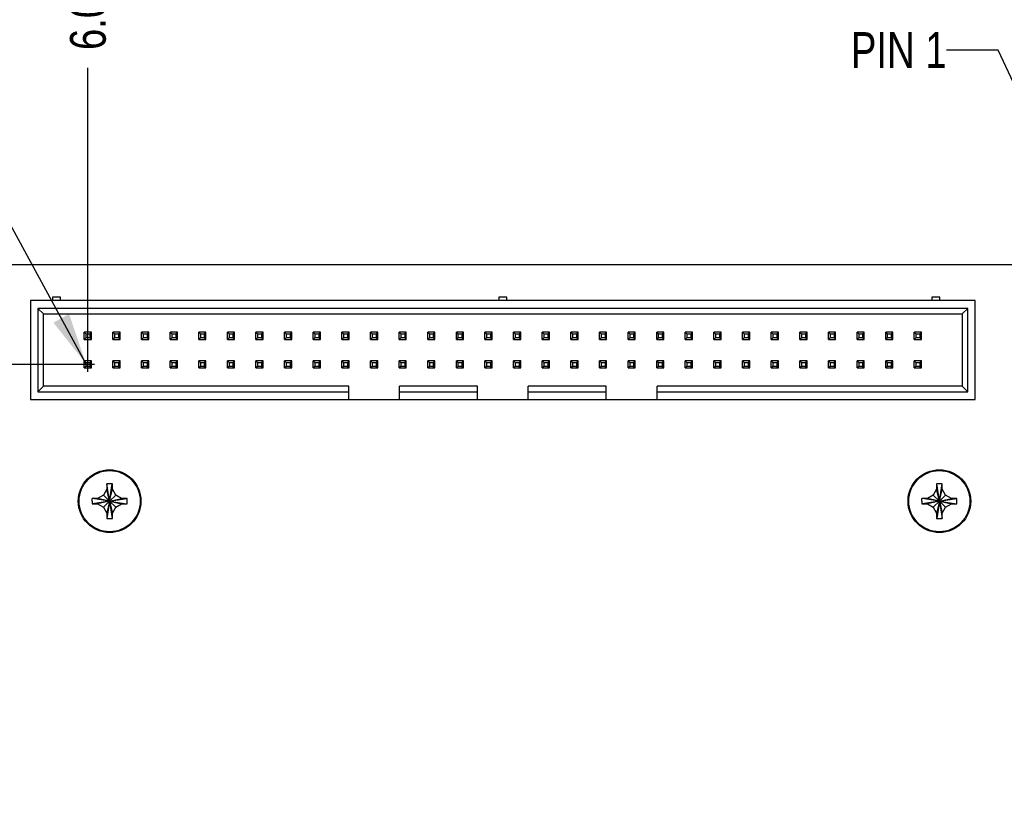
# Model space of a CAD drawing. Header units: inches. Extents: x 0 to 34, y 0 to 22.
# Tile 5 of 27: x 7.8 to 11.2, y 15.2 to 17.9. Entities that reach past the tile are written whole.
import ezdxf

# ---------------------------------------------------------------- set-up
doc = ezdxf.new("R2010")
doc.units = ezdxf.units.IN
doc.header["$LTSCALE"] = 1.87
doc.header["$MEASUREMENT"] = 0
doc.layers.get('0').update_dxf_attribs({"linetype": 'CONTINUOUS'})
doc.layers.add('DETAIL', color=7, linetype='CONTINUOUS')
doc.layers.add('DIMENSIONS', color=7, linetype='CONTINUOUS')
doc.styles.get("Standard").update_dxf_attribs({"font": 'txt', "width": 0.8})
doc.dimstyles.new('DIMSTYLE_1', dxfattribs={"dimtxt": 0.125, "dimasz": 0.18, "dimexe": 0.125, "dimexo": 0.0625, "dimgap": 0.03125, "dimtad": 0, "dimtih": 1, "dimtoh": 1, "dimdec": 3, "dimzin": 4, "dimdsep": 46, "dimtxsty": 'STANDARD', "dimblk": '_FILLED', "dimblk1": '_FILLED', "dimblk2": '_FILLED', "dimcen": 0.09, "dimadec": 0, "dimazin": 0, "dimtp": 0.01, "dimtm": 0.01, "dimtfac": 1, "dimtdec": 3, "dimtofl": 0, "dimtmove": 0, "dimatfit": 3, "dimldrblk": '_FILLED', "dimfxl": 1, "dimtolj": 1, "dimtzin": 4, "dimarcsym": 0})
doc.dimstyles.get("Standard").update_dxf_attribs({"dimtxt": 0.125, "dimasz": 0.18, "dimexe": 0.125, "dimexo": 0.0625, "dimgap": 0.09, "dimtad": 0, "dimtih": 1, "dimtoh": 1, "dimdec": 3, "dimzin": 4, "dimdsep": 46, "dimtxsty": 'STANDARD', "dimblk": '_FILLED', "dimblk1": '_FILLED', "dimblk2": '_FILLED', "dimcen": 0.09, "dimadec": 0, "dimazin": 0, "dimtol": 1, "dimtp": 0.01, "dimtm": 0.01, "dimtfac": 1, "dimtdec": 3, "dimtofl": 0, "dimtmove": 0, "dimatfit": 3, "dimldrblk": '_FILLED', "dimfxl": 1, "dimtolj": 1, "dimtzin": 4, "dimarcsym": 0})

# ---------------------------------------------------------------- blocks, each defined once
blk = doc.blocks.new('*D8')
at = {"layer": 'DIMENSIONS', "color": 2, "linetype": 'CONTINUOUS'}
blk.add_line((7.9958, 16.6892), (7.9958, 17.751), dxfattribs=at)
at = {"layer": 'DIMENSIONS', "color": 2, "linetype": 'CONTINUOUS', "insert": (7.9333, 17.8135), "char_height": 0.125, "width": 1.325, "attachment_point": 1, "rotation": 90, "line_spacing_factor": 0.9}
blk.add_mtext('6.000{\\Ftxt.shx;\\W1.000000;\\H0.125000; }[152.4]', dxfattribs=at)
blk = doc.blocks.new('_FILLED')
at = {"color": 0, "linetype": 'BYBLOCK'}
blk.add_solid([(0, 0), (-1, 0.174), (-1, -0.174)], dxfattribs=at)
blk = doc.blocks.new('*D13')
at = {"layer": 'DIMENSIONS', "color": 2, "linetype": 'CONTINUOUS'}
blk.add_line((8.0184, 16.7153), (6.2283, 16.7153), dxfattribs=at)
at = {"layer": 'DIMENSIONS', "color": 2, "linetype": 'CONTINUOUS', "insert": (6.1658, 16.7778), "char_height": 0.125, "width": 1.725, "attachment_point": 3, "line_spacing_factor": 0.9}
blk.add_mtext('2X 4.352{\\Ftxt.shx;\\W1.000000;\\H0.125000; }[110.54]', dxfattribs=at)

msp = doc.modelspace()

# ---------------------------------------------------------------- linework, layer by layer
at = {"color": 7, "linetype": 'CONTINUOUS'}
for p, q in [((13.9958, 17.0635), (6.9158, 17.0635)), ((7.7958, 16.9387), (7.7958, 16.5922)), ((11.0958, 16.9387), (7.7958, 16.9387)), ((7.8722, 16.9505), (7.8722, 16.9387)), ((7.8997, 16.9505), (7.8722, 16.9505)), ((7.8997, 16.9387), (7.8997, 16.9505)), ((9.4321, 16.9505), (9.4321, 16.9387)), ((9.4596, 16.9505), (9.4321, 16.9505)), ((9.4596, 16.9387), (9.4596, 16.9505)), ((10.9443, 16.9505), (10.9443, 16.9387)), ((10.9719, 16.9505), (10.9443, 16.9505)), ((10.9719, 16.9387), (10.9719, 16.9505)), ((11.0958, 16.5922), (11.0958, 16.9387)), ((7.8214, 16.9111), (7.8214, 16.6198)), ((7.8411, 16.8915), (7.8214, 16.9111)), ((11.0702, 16.9111), (7.8214, 16.9111)), ((7.8411, 16.6395), (7.8411, 16.8915)), ((7.8411, 16.8915), (11.0505, 16.8915)), ((11.0505, 16.8915), (11.0702, 16.9111)), ((11.0505, 16.8915), (11.0505, 16.6395)), ((11.0702, 16.6198), (11.0702, 16.9111)), ((8.0084, 16.8281), (7.9832, 16.8281)), ((7.9832, 16.8027), (7.9832, 16.8279)), ((7.9832, 16.8279), (7.9889, 16.8222)), ((8.0084, 16.8279), (7.9832, 16.8279)), ((7.9889, 16.8222), (7.9889, 16.8084)), ((7.9889, 16.8222), (8.0027, 16.8222)), ((8.0027, 16.8222), (8.0084, 16.8279)), ((8.0027, 16.8222), (8.0027, 16.8084)), ((8.0084, 16.8027), (8.0084, 16.8279)), ((8.1084, 16.8281), (8.0832, 16.8281)), ((8.0832, 16.8027), (8.0832, 16.8279)), ((8.0832, 16.8279), (8.0889, 16.8222)), ((8.1084, 16.8279), (8.0832, 16.8279)), ((8.0889, 16.8222), (8.0889, 16.8084)), ((8.0889, 16.8222), (8.1027, 16.8222)), ((8.1027, 16.8222), (8.1084, 16.8279)), ((8.1027, 16.8222), (8.1027, 16.8084)), ((8.1084, 16.8027), (8.1084, 16.8279)), ((8.2084, 16.8281), (8.1832, 16.8281)), ((8.1832, 16.8027), (8.1832, 16.8279)), ((8.1832, 16.8279), (8.1889, 16.8222)), ((8.2084, 16.8279), (8.1832, 16.8279)), ((8.1889, 16.8222), (8.1889, 16.8084)), ((8.1889, 16.8222), (8.2027, 16.8222)), ((8.2027, 16.8222), (8.2084, 16.8279)), ((8.2027, 16.8222), (8.2027, 16.8084)), ((8.2084, 16.8027), (8.2084, 16.8279)), ((8.3084, 16.8281), (8.2832, 16.8281)), ((8.2832, 16.8027), (8.2832, 16.8279)), ((8.2832, 16.8279), (8.2889, 16.8222)), ((8.3084, 16.8279), (8.2832, 16.8279)), ((8.2889, 16.8222), (8.2889, 16.8084)), ((8.2889, 16.8222), (8.3027, 16.8222)), ((8.3027, 16.8222), (8.3084, 16.8279)), ((8.3027, 16.8222), (8.3027, 16.8084)), ((8.3084, 16.8027), (8.3084, 16.8279)), ((8.4084, 16.8281), (8.3832, 16.8281)), ((8.3832, 16.8027), (8.3832, 16.8279)), ((8.3832, 16.8279), (8.3889, 16.8222)), ((8.4084, 16.8279), (8.3832, 16.8279)), ((8.3889, 16.8222), (8.3889, 16.8084)), ((8.3889, 16.8222), (8.4027, 16.8222)), ((8.4027, 16.8222), (8.4084, 16.8279)), ((8.4027, 16.8222), (8.4027, 16.8084)), ((8.4084, 16.8027), (8.4084, 16.8279)), ((8.5084, 16.8281), (8.4832, 16.8281)), ((8.4832, 16.8027), (8.4832, 16.8279)), ((8.4832, 16.8279), (8.4889, 16.8222)), ((8.5084, 16.8279), (8.4832, 16.8279)), ((8.4889, 16.8222), (8.4889, 16.8084)), ((8.4889, 16.8222), (8.5027, 16.8222)), ((8.5027, 16.8222), (8.5084, 16.8279)), ((8.5027, 16.8222), (8.5027, 16.8084)), ((8.5084, 16.8027), (8.5084, 16.8279)), ((8.6084, 16.8281), (8.5832, 16.8281)), ((8.5832, 16.8027), (8.5832, 16.8279)), ((8.5832, 16.8279), (8.5889, 16.8222)), ((8.6084, 16.8279), (8.5832, 16.8279)), ((8.5889, 16.8222), (8.5889, 16.8084)), ((8.5889, 16.8222), (8.6027, 16.8222)), ((8.6027, 16.8222), (8.6084, 16.8279)), ((8.6027, 16.8222), (8.6027, 16.8084)), ((8.6084, 16.8027), (8.6084, 16.8279)), ((8.7084, 16.8281), (8.6832, 16.8281)), ((8.6832, 16.8027), (8.6832, 16.8279)), ((8.6832, 16.8279), (8.6889, 16.8222)), ((8.7084, 16.8279), (8.6832, 16.8279)), ((8.6889, 16.8222), (8.6889, 16.8084)), ((8.6889, 16.8222), (8.7027, 16.8222)), ((8.7027, 16.8222), (8.7084, 16.8279)), ((8.7027, 16.8222), (8.7027, 16.8084)), ((8.7084, 16.8027), (8.7084, 16.8279)), ((8.8084, 16.8281), (8.7832, 16.8281)), ((8.7832, 16.8027), (8.7832, 16.8279)), ((8.7832, 16.8279), (8.7889, 16.8222)), ((8.8084, 16.8279), (8.7832, 16.8279)), ((8.7889, 16.8222), (8.7889, 16.8084)), ((8.7889, 16.8222), (8.8027, 16.8222)), ((8.8027, 16.8222), (8.8084, 16.8279)), ((8.8027, 16.8222), (8.8027, 16.8084)), ((8.8084, 16.8027), (8.8084, 16.8279)), ((8.9084, 16.8281), (8.8832, 16.8281)), ((8.8832, 16.8027), (8.8832, 16.8279)), ((8.8832, 16.8279), (8.8889, 16.8222)), ((8.9084, 16.8279), (8.8832, 16.8279)), ((8.8889, 16.8222), (8.8889, 16.8084)), ((8.8889, 16.8222), (8.9027, 16.8222)), ((8.9027, 16.8222), (8.9084, 16.8279)), ((8.9027, 16.8222), (8.9027, 16.8084)), ((8.9084, 16.8027), (8.9084, 16.8279)), ((9.0084, 16.8281), (8.9832, 16.8281)), ((8.9832, 16.8027), (8.9832, 16.8279)), ((8.9832, 16.8279), (8.9889, 16.8222)), ((9.0084, 16.8279), (8.9832, 16.8279)), ((8.9889, 16.8222), (8.9889, 16.8084)), ((8.9889, 16.8222), (9.0027, 16.8222)), ((9.0027, 16.8222), (9.0084, 16.8279)), ((9.0027, 16.8222), (9.0027, 16.8084)), ((9.0084, 16.8027), (9.0084, 16.8279)), ((9.1084, 16.8281), (9.0832, 16.8281)), ((9.0832, 16.8027), (9.0832, 16.8279)), ((9.0832, 16.8279), (9.0889, 16.8222)), ((9.1084, 16.8279), (9.0832, 16.8279)), ((9.0889, 16.8222), (9.0889, 16.8084)), ((9.0889, 16.8222), (9.1027, 16.8222)), ((9.1027, 16.8222), (9.1084, 16.8279)), ((9.1027, 16.8222), (9.1027, 16.8084)), ((9.1084, 16.8027), (9.1084, 16.8279)), ((9.2084, 16.8281), (9.1832, 16.8281)), ((9.1832, 16.8027), (9.1832, 16.8279)), ((9.1832, 16.8279), (9.1889, 16.8222)), ((9.2084, 16.8279), (9.1832, 16.8279)), ((9.1889, 16.8222), (9.1889, 16.8084)), ((9.1889, 16.8222), (9.2027, 16.8222)), ((9.2027, 16.8222), (9.2084, 16.8279)), ((9.2027, 16.8222), (9.2027, 16.8084)), ((9.2084, 16.8027), (9.2084, 16.8279)), ((9.3084, 16.8281), (9.2832, 16.8281)), ((9.2832, 16.8027), (9.2832, 16.8279)), ((9.2832, 16.8279), (9.2889, 16.8222)), ((9.3084, 16.8279), (9.2832, 16.8279)), ((9.2889, 16.8222), (9.2889, 16.8084)), ((9.2889, 16.8222), (9.3027, 16.8222)), ((9.3027, 16.8222), (9.3084, 16.8279)), ((9.3027, 16.8222), (9.3027, 16.8084)), ((9.3084, 16.8027), (9.3084, 16.8279)), ((9.4084, 16.8281), (9.3832, 16.8281)), ((9.3832, 16.8027), (9.3832, 16.8279)), ((9.3832, 16.8279), (9.3889, 16.8222)), ((9.4084, 16.8279), (9.3832, 16.8279)), ((9.3889, 16.8222), (9.3889, 16.8084)), ((9.3889, 16.8222), (9.4027, 16.8222)), ((9.4027, 16.8222), (9.4084, 16.8279)), ((9.4027, 16.8222), (9.4027, 16.8084)), ((9.4084, 16.8027), (9.4084, 16.8279)), ((9.5084, 16.8281), (9.4832, 16.8281)), ((9.4832, 16.8027), (9.4832, 16.8279)), ((9.4832, 16.8279), (9.4889, 16.8222)), ((9.5084, 16.8279), (9.4832, 16.8279)), ((9.4889, 16.8222), (9.4889, 16.8084)), ((9.4889, 16.8222), (9.5027, 16.8222)), ((9.5027, 16.8222), (9.5084, 16.8279)), ((9.5027, 16.8222), (9.5027, 16.8084)), ((9.5084, 16.8027), (9.5084, 16.8279)), ((9.6084, 16.8281), (9.5832, 16.8281)), ((9.5832, 16.8027), (9.5832, 16.8279)), ((9.5832, 16.8279), (9.5889, 16.8222)), ((9.6084, 16.8279), (9.5832, 16.8279)), ((9.5889, 16.8222), (9.5889, 16.8084)), ((9.5889, 16.8222), (9.6027, 16.8222)), ((9.6027, 16.8222), (9.6084, 16.8279)), ((9.6027, 16.8222), (9.6027, 16.8084)), ((9.6084, 16.8027), (9.6084, 16.8279)), ((9.7084, 16.8281), (9.6832, 16.8281)), ((9.6832, 16.8027), (9.6832, 16.8279)), ((9.6832, 16.8279), (9.6889, 16.8222)), ((9.7084, 16.8279), (9.6832, 16.8279)), ((9.6889, 16.8222), (9.6889, 16.8084)), ((9.6889, 16.8222), (9.7027, 16.8222)), ((9.7027, 16.8222), (9.7084, 16.8279)), ((9.7027, 16.8222), (9.7027, 16.8084)), ((9.7084, 16.8027), (9.7084, 16.8279)), ((9.8084, 16.8281), (9.7832, 16.8281)), ((9.7832, 16.8027), (9.7832, 16.8279)), ((9.7832, 16.8279), (9.7889, 16.8222)), ((9.8084, 16.8279), (9.7832, 16.8279)), ((9.7889, 16.8222), (9.7889, 16.8084)), ((9.7889, 16.8222), (9.8027, 16.8222)), ((9.8027, 16.8222), (9.8084, 16.8279)), ((9.8027, 16.8222), (9.8027, 16.8084)), ((9.8084, 16.8027), (9.8084, 16.8279)), ((9.9084, 16.8281), (9.8832, 16.8281)), ((9.8832, 16.8027), (9.8832, 16.8279)), ((9.8832, 16.8279), (9.8889, 16.8222)), ((9.9084, 16.8279), (9.8832, 16.8279)), ((9.8889, 16.8222), (9.8889, 16.8084)), ((9.8889, 16.8222), (9.9027, 16.8222)), ((9.9027, 16.8222), (9.9084, 16.8279)), ((9.9027, 16.8222), (9.9027, 16.8084)), ((9.9084, 16.8027), (9.9084, 16.8279)), ((10.0084, 16.8281), (9.9832, 16.8281)), ((9.9832, 16.8027), (9.9832, 16.8279)), ((9.9832, 16.8279), (9.9889, 16.8222)), ((10.0084, 16.8279), (9.9832, 16.8279)), ((9.9889, 16.8222), (9.9889, 16.8084)), ((9.9889, 16.8222), (10.0027, 16.8222)), ((10.0027, 16.8222), (10.0084, 16.8279)), ((10.0027, 16.8222), (10.0027, 16.8084)), ((10.0084, 16.8027), (10.0084, 16.8279)), ((10.1084, 16.8281), (10.0832, 16.8281)), ((10.0832, 16.8027), (10.0832, 16.8279)), ((10.0832, 16.8279), (10.0889, 16.8222)), ((10.1084, 16.8279), (10.0832, 16.8279)), ((10.0889, 16.8222), (10.0889, 16.8084)), ((10.0889, 16.8222), (10.1027, 16.8222)), ((10.1027, 16.8222), (10.1084, 16.8279)), ((10.1027, 16.8222), (10.1027, 16.8084)), ((10.1084, 16.8027), (10.1084, 16.8279)), ((10.2084, 16.8281), (10.1832, 16.8281)), ((10.1832, 16.8027), (10.1832, 16.8279)), ((10.1832, 16.8279), (10.1889, 16.8222)), ((10.2084, 16.8279), (10.1832, 16.8279)), ((10.1889, 16.8222), (10.1889, 16.8084)), ((10.1889, 16.8222), (10.2027, 16.8222)), ((10.2027, 16.8222), (10.2084, 16.8279)), ((10.2027, 16.8222), (10.2027, 16.8084)), ((10.2084, 16.8027), (10.2084, 16.8279)), ((10.3084, 16.8281), (10.2832, 16.8281)), ((10.2832, 16.8027), (10.2832, 16.8279)), ((10.2832, 16.8279), (10.2889, 16.8222)), ((10.3084, 16.8279), (10.2832, 16.8279)), ((10.2889, 16.8222), (10.2889, 16.8084)), ((10.2889, 16.8222), (10.3027, 16.8222)), ((10.3027, 16.8222), (10.3084, 16.8279)), ((10.3027, 16.8222), (10.3027, 16.8084)), ((10.3084, 16.8027), (10.3084, 16.8279)), ((10.4084, 16.8281), (10.3832, 16.8281)), ((10.3832, 16.8027), (10.3832, 16.8279)), ((10.3832, 16.8279), (10.3889, 16.8222)), ((10.4084, 16.8279), (10.3832, 16.8279)), ((10.3889, 16.8222), (10.3889, 16.8084)), ((10.3889, 16.8222), (10.4027, 16.8222)), ((10.4027, 16.8222), (10.4084, 16.8279)), ((10.4027, 16.8222), (10.4027, 16.8084)), ((10.4084, 16.8027), (10.4084, 16.8279)), ((10.5084, 16.8281), (10.4832, 16.8281)), ((10.4832, 16.8027), (10.4832, 16.8279)), ((10.4832, 16.8279), (10.4889, 16.8222)), ((10.5084, 16.8279), (10.4832, 16.8279)), ((10.4889, 16.8222), (10.4889, 16.8084)), ((10.4889, 16.8222), (10.5027, 16.8222)), ((10.5027, 16.8222), (10.5084, 16.8279)), ((10.5027, 16.8222), (10.5027, 16.8084)), ((10.5084, 16.8027), (10.5084, 16.8279)), ((10.6084, 16.8281), (10.5832, 16.8281)), ((10.5832, 16.8027), (10.5832, 16.8279)), ((10.5832, 16.8279), (10.5889, 16.8222)), ((10.6084, 16.8279), (10.5832, 16.8279)), ((10.5889, 16.8222), (10.5889, 16.8084)), ((10.5889, 16.8222), (10.6027, 16.8222)), ((10.6027, 16.8222), (10.6084, 16.8279)), ((10.6027, 16.8222), (10.6027, 16.8084)), ((10.6084, 16.8027), (10.6084, 16.8279)), ((10.7084, 16.8281), (10.6832, 16.8281)), ((10.6832, 16.8027), (10.6832, 16.8279)), ((10.6832, 16.8279), (10.6889, 16.8222)), ((10.7084, 16.8279), (10.6832, 16.8279)), ((10.6889, 16.8222), (10.6889, 16.8084)), ((10.6889, 16.8222), (10.7027, 16.8222)), ((10.7027, 16.8222), (10.7084, 16.8279)), ((10.7027, 16.8222), (10.7027, 16.8084)), ((10.7084, 16.8027), (10.7084, 16.8279)), ((10.8084, 16.8281), (10.7832, 16.8281)), ((10.7832, 16.8027), (10.7832, 16.8279)), ((10.7832, 16.8279), (10.7889, 16.8222)), ((10.8084, 16.8279), (10.7832, 16.8279)), ((10.7889, 16.8222), (10.7889, 16.8084)), ((10.7889, 16.8222), (10.8027, 16.8222)), ((10.8027, 16.8222), (10.8084, 16.8279)), ((10.8027, 16.8222), (10.8027, 16.8084)), ((10.8084, 16.8027), (10.8084, 16.8279)), ((10.9084, 16.8281), (10.8832, 16.8281)), ((10.8832, 16.8027), (10.8832, 16.8279)), ((10.8832, 16.8279), (10.8889, 16.8222)), ((10.9084, 16.8279), (10.8832, 16.8279)), ((10.8889, 16.8222), (10.8889, 16.8084)), ((10.8889, 16.8222), (10.9027, 16.8222)), ((10.9027, 16.8222), (10.9084, 16.8279)), ((10.9027, 16.8222), (10.9027, 16.8084)), ((10.9084, 16.8027), (10.9084, 16.8279)), ((7.9889, 16.8084), (7.9832, 16.8027)), ((7.9832, 16.8027), (8.0084, 16.8027)), ((8.0027, 16.8084), (7.9889, 16.8084)), ((8.0027, 16.8084), (8.0084, 16.8027)), ((8.0889, 16.8084), (8.0832, 16.8027)), ((8.0832, 16.8027), (8.1084, 16.8027)), ((8.1027, 16.8084), (8.0889, 16.8084)), ((8.1027, 16.8084), (8.1084, 16.8027)), ((8.1889, 16.8084), (8.1832, 16.8027)), ((8.1832, 16.8027), (8.2084, 16.8027)), ((8.2027, 16.8084), (8.1889, 16.8084)), ((8.2027, 16.8084), (8.2084, 16.8027)), ((8.2889, 16.8084), (8.2832, 16.8027)), ((8.2832, 16.8027), (8.3084, 16.8027)), ((8.3027, 16.8084), (8.2889, 16.8084)), ((8.3027, 16.8084), (8.3084, 16.8027)), ((8.3889, 16.8084), (8.3832, 16.8027)), ((8.3832, 16.8027), (8.4084, 16.8027)), ((8.4027, 16.8084), (8.3889, 16.8084)), ((8.4027, 16.8084), (8.4084, 16.8027)), ((8.4889, 16.8084), (8.4832, 16.8027)), ((8.4832, 16.8027), (8.5084, 16.8027)), ((8.5027, 16.8084), (8.4889, 16.8084)), ((8.5027, 16.8084), (8.5084, 16.8027)), ((8.5889, 16.8084), (8.5832, 16.8027)), ((8.5832, 16.8027), (8.6084, 16.8027)), ((8.6027, 16.8084), (8.5889, 16.8084)), ((8.6027, 16.8084), (8.6084, 16.8027)), ((8.6889, 16.8084), (8.6832, 16.8027)), ((8.6832, 16.8027), (8.7084, 16.8027)), ((8.7027, 16.8084), (8.6889, 16.8084)), ((8.7027, 16.8084), (8.7084, 16.8027)), ((8.7889, 16.8084), (8.7832, 16.8027)), ((8.7832, 16.8027), (8.8084, 16.8027)), ((8.8027, 16.8084), (8.7889, 16.8084)), ((8.8027, 16.8084), (8.8084, 16.8027)), ((8.8889, 16.8084), (8.8832, 16.8027)), ((8.8832, 16.8027), (8.9084, 16.8027)), ((8.9027, 16.8084), (8.8889, 16.8084)), ((8.9027, 16.8084), (8.9084, 16.8027)), ((8.9889, 16.8084), (8.9832, 16.8027)), ((8.9832, 16.8027), (9.0084, 16.8027)), ((9.0027, 16.8084), (8.9889, 16.8084)), ((9.0027, 16.8084), (9.0084, 16.8027)), ((9.0889, 16.8084), (9.0832, 16.8027)), ((9.0832, 16.8027), (9.1084, 16.8027)), ((9.1027, 16.8084), (9.0889, 16.8084)), ((9.1027, 16.8084), (9.1084, 16.8027)), ((9.1889, 16.8084), (9.1832, 16.8027)), ((9.1832, 16.8027), (9.2084, 16.8027)), ((9.2027, 16.8084), (9.1889, 16.8084)), ((9.2027, 16.8084), (9.2084, 16.8027)), ((9.2889, 16.8084), (9.2832, 16.8027)), ((9.2832, 16.8027), (9.3084, 16.8027)), ((9.3027, 16.8084), (9.2889, 16.8084)), ((9.3027, 16.8084), (9.3084, 16.8027)), ((9.3889, 16.8084), (9.3832, 16.8027)), ((9.3832, 16.8027), (9.4084, 16.8027)), ((9.4027, 16.8084), (9.3889, 16.8084)), ((9.4027, 16.8084), (9.4084, 16.8027)), ((9.4889, 16.8084), (9.4832, 16.8027)), ((9.4832, 16.8027), (9.5084, 16.8027)), ((9.5027, 16.8084), (9.4889, 16.8084)), ((9.5027, 16.8084), (9.5084, 16.8027)), ((9.5889, 16.8084), (9.5832, 16.8027)), ((9.5832, 16.8027), (9.6084, 16.8027)), ((9.6027, 16.8084), (9.5889, 16.8084)), ((9.6027, 16.8084), (9.6084, 16.8027)), ((9.6889, 16.8084), (9.6832, 16.8027)), ((9.6832, 16.8027), (9.7084, 16.8027)), ((9.7027, 16.8084), (9.6889, 16.8084)), ((9.7027, 16.8084), (9.7084, 16.8027)), ((9.7889, 16.8084), (9.7832, 16.8027)), ((9.7832, 16.8027), (9.8084, 16.8027)), ((9.8027, 16.8084), (9.7889, 16.8084)), ((9.8027, 16.8084), (9.8084, 16.8027)), ((9.8889, 16.8084), (9.8832, 16.8027)), ((9.8832, 16.8027), (9.9084, 16.8027)), ((9.9027, 16.8084), (9.8889, 16.8084)), ((9.9027, 16.8084), (9.9084, 16.8027)), ((9.9889, 16.8084), (9.9832, 16.8027)), ((9.9832, 16.8027), (10.0084, 16.8027)), ((10.0027, 16.8084), (9.9889, 16.8084)), ((10.0027, 16.8084), (10.0084, 16.8027)), ((10.0889, 16.8084), (10.0832, 16.8027)), ((10.0832, 16.8027), (10.1084, 16.8027)), ((10.1027, 16.8084), (10.0889, 16.8084)), ((10.1027, 16.8084), (10.1084, 16.8027)), ((10.1889, 16.8084), (10.1832, 16.8027)), ((10.1832, 16.8027), (10.2084, 16.8027)), ((10.2027, 16.8084), (10.1889, 16.8084)), ((10.2027, 16.8084), (10.2084, 16.8027)), ((10.2889, 16.8084), (10.2832, 16.8027)), ((10.2832, 16.8027), (10.3084, 16.8027)), ((10.3027, 16.8084), (10.2889, 16.8084)), ((10.3027, 16.8084), (10.3084, 16.8027)), ((10.3889, 16.8084), (10.3832, 16.8027)), ((10.3832, 16.8027), (10.4084, 16.8027)), ((10.4027, 16.8084), (10.3889, 16.8084)), ((10.4027, 16.8084), (10.4084, 16.8027)), ((10.4889, 16.8084), (10.4832, 16.8027)), ((10.4832, 16.8027), (10.5084, 16.8027)), ((10.5027, 16.8084), (10.4889, 16.8084)), ((10.5027, 16.8084), (10.5084, 16.8027)), ((10.5889, 16.8084), (10.5832, 16.8027)), ((10.5832, 16.8027), (10.6084, 16.8027)), ((10.6027, 16.8084), (10.5889, 16.8084)), ((10.6027, 16.8084), (10.6084, 16.8027)), ((10.6889, 16.8084), (10.6832, 16.8027)), ((10.6832, 16.8027), (10.7084, 16.8027)), ((10.7027, 16.8084), (10.6889, 16.8084)), ((10.7027, 16.8084), (10.7084, 16.8027)), ((10.7889, 16.8084), (10.7832, 16.8027)), ((10.7832, 16.8027), (10.8084, 16.8027)), ((10.8027, 16.8084), (10.7889, 16.8084)), ((10.8027, 16.8084), (10.8084, 16.8027)), ((10.8889, 16.8084), (10.8832, 16.8027)), ((10.8832, 16.8027), (10.9084, 16.8027)), ((10.9027, 16.8084), (10.8889, 16.8084)), ((10.9027, 16.8084), (10.9084, 16.8027)), ((8.0084, 16.7281), (7.9832, 16.7281)), ((7.9832, 16.7027), (7.9832, 16.7279)), ((7.9832, 16.7279), (7.9889, 16.7222)), ((8.0084, 16.7279), (7.9832, 16.7279)), ((7.9889, 16.7222), (7.9889, 16.7084)), ((7.9889, 16.7222), (8.0027, 16.7222)), ((8.0027, 16.7222), (8.0084, 16.7279)), ((8.0027, 16.7222), (8.0027, 16.7084)), ((8.0084, 16.7027), (8.0084, 16.7279)), ((8.1084, 16.7281), (8.0832, 16.7281)), ((8.0832, 16.7027), (8.0832, 16.7279)), ((8.0832, 16.7279), (8.0889, 16.7222)), ((8.1084, 16.7279), (8.0832, 16.7279)), ((8.0889, 16.7222), (8.0889, 16.7084)), ((8.0889, 16.7222), (8.1027, 16.7222)), ((8.1027, 16.7222), (8.1084, 16.7279)), ((8.1027, 16.7222), (8.1027, 16.7084)), ((8.1084, 16.7027), (8.1084, 16.7279)), ((8.2084, 16.7281), (8.1832, 16.7281)), ((8.1832, 16.7027), (8.1832, 16.7279)), ((8.1832, 16.7279), (8.1889, 16.7222)), ((8.2084, 16.7279), (8.1832, 16.7279)), ((8.1889, 16.7222), (8.1889, 16.7084)), ((8.1889, 16.7222), (8.2027, 16.7222)), ((8.2027, 16.7222), (8.2084, 16.7279)), ((8.2027, 16.7222), (8.2027, 16.7084)), ((8.2084, 16.7027), (8.2084, 16.7279)), ((8.3084, 16.7281), (8.2832, 16.7281)), ((8.2832, 16.7027), (8.2832, 16.7279)), ((8.2832, 16.7279), (8.2889, 16.7222)), ((8.3084, 16.7279), (8.2832, 16.7279)), ((8.2889, 16.7222), (8.2889, 16.7084)), ((8.2889, 16.7222), (8.3027, 16.7222)), ((8.3027, 16.7222), (8.3084, 16.7279)), ((8.3027, 16.7222), (8.3027, 16.7084)), ((8.3084, 16.7027), (8.3084, 16.7279)), ((8.4084, 16.7281), (8.3832, 16.7281)), ((8.3832, 16.7027), (8.3832, 16.7279)), ((8.3832, 16.7279), (8.3889, 16.7222)), ((8.4084, 16.7279), (8.3832, 16.7279)), ((8.3889, 16.7222), (8.3889, 16.7084)), ((8.3889, 16.7222), (8.4027, 16.7222)), ((8.4027, 16.7222), (8.4084, 16.7279)), ((8.4027, 16.7222), (8.4027, 16.7084)), ((8.4084, 16.7027), (8.4084, 16.7279)), ((8.5084, 16.7281), (8.4832, 16.7281)), ((8.4832, 16.7027), (8.4832, 16.7279)), ((8.4832, 16.7279), (8.4889, 16.7222)), ((8.5084, 16.7279), (8.4832, 16.7279)), ((8.4889, 16.7222), (8.4889, 16.7084)), ((8.4889, 16.7222), (8.5027, 16.7222)), ((8.5027, 16.7222), (8.5084, 16.7279)), ((8.5027, 16.7222), (8.5027, 16.7084)), ((8.5084, 16.7027), (8.5084, 16.7279)), ((8.6084, 16.7281), (8.5832, 16.7281)), ((8.5832, 16.7027), (8.5832, 16.7279)), ((8.5832, 16.7279), (8.5889, 16.7222)), ((8.6084, 16.7279), (8.5832, 16.7279)), ((8.5889, 16.7222), (8.5889, 16.7084)), ((8.5889, 16.7222), (8.6027, 16.7222)), ((8.6027, 16.7222), (8.6084, 16.7279)), ((8.6027, 16.7222), (8.6027, 16.7084)), ((8.6084, 16.7027), (8.6084, 16.7279)), ((8.7084, 16.7281), (8.6832, 16.7281)), ((8.6832, 16.7027), (8.6832, 16.7279)), ((8.6832, 16.7279), (8.6889, 16.7222)), ((8.7084, 16.7279), (8.6832, 16.7279)), ((8.6889, 16.7222), (8.6889, 16.7084)), ((8.6889, 16.7222), (8.7027, 16.7222)), ((8.7027, 16.7222), (8.7084, 16.7279)), ((8.7027, 16.7222), (8.7027, 16.7084)), ((8.7084, 16.7027), (8.7084, 16.7279)), ((8.8084, 16.7281), (8.7832, 16.7281)), ((8.7832, 16.7027), (8.7832, 16.7279)), ((8.7832, 16.7279), (8.7889, 16.7222)), ((8.8084, 16.7279), (8.7832, 16.7279)), ((8.7889, 16.7222), (8.7889, 16.7084)), ((8.7889, 16.7222), (8.8027, 16.7222)), ((8.8027, 16.7222), (8.8084, 16.7279)), ((8.8027, 16.7222), (8.8027, 16.7084)), ((8.8084, 16.7027), (8.8084, 16.7279)), ((8.9084, 16.7281), (8.8832, 16.7281)), ((8.8832, 16.7027), (8.8832, 16.7279)), ((8.8832, 16.7279), (8.8889, 16.7222)), ((8.9084, 16.7279), (8.8832, 16.7279)), ((8.8889, 16.7222), (8.8889, 16.7084)), ((8.8889, 16.7222), (8.9027, 16.7222)), ((8.9027, 16.7222), (8.9084, 16.7279)), ((8.9027, 16.7222), (8.9027, 16.7084)), ((8.9084, 16.7027), (8.9084, 16.7279)), ((9.0084, 16.7281), (8.9832, 16.7281)), ((8.9832, 16.7027), (8.9832, 16.7279)), ((8.9832, 16.7279), (8.9889, 16.7222)), ((9.0084, 16.7279), (8.9832, 16.7279)), ((8.9889, 16.7222), (8.9889, 16.7084)), ((8.9889, 16.7222), (9.0027, 16.7222)), ((9.0027, 16.7222), (9.0084, 16.7279)), ((9.0027, 16.7222), (9.0027, 16.7084)), ((9.0084, 16.7027), (9.0084, 16.7279)), ((9.1084, 16.7281), (9.0832, 16.7281)), ((9.0832, 16.7027), (9.0832, 16.7279)), ((9.0832, 16.7279), (9.0889, 16.7222)), ((9.1084, 16.7279), (9.0832, 16.7279)), ((9.0889, 16.7222), (9.0889, 16.7084)), ((9.0889, 16.7222), (9.1027, 16.7222)), ((9.1027, 16.7222), (9.1084, 16.7279)), ((9.1027, 16.7222), (9.1027, 16.7084)), ((9.1084, 16.7027), (9.1084, 16.7279)), ((9.2084, 16.7281), (9.1832, 16.7281)), ((9.1832, 16.7027), (9.1832, 16.7279)), ((9.1832, 16.7279), (9.1889, 16.7222)), ((9.2084, 16.7279), (9.1832, 16.7279)), ((9.1889, 16.7222), (9.1889, 16.7084)), ((9.1889, 16.7222), (9.2027, 16.7222)), ((9.2027, 16.7222), (9.2084, 16.7279)), ((9.2027, 16.7222), (9.2027, 16.7084)), ((9.2084, 16.7027), (9.2084, 16.7279)), ((9.3084, 16.7281), (9.2832, 16.7281)), ((9.2832, 16.7027), (9.2832, 16.7279)), ((9.2832, 16.7279), (9.2889, 16.7222)), ((9.3084, 16.7279), (9.2832, 16.7279)), ((9.2889, 16.7222), (9.2889, 16.7084)), ((9.2889, 16.7222), (9.3027, 16.7222)), ((9.3027, 16.7222), (9.3084, 16.7279)), ((9.3027, 16.7222), (9.3027, 16.7084)), ((9.3084, 16.7027), (9.3084, 16.7279)), ((9.4084, 16.7281), (9.3832, 16.7281)), ((9.3832, 16.7027), (9.3832, 16.7279)), ((9.3832, 16.7279), (9.3889, 16.7222)), ((9.4084, 16.7279), (9.3832, 16.7279)), ((9.3889, 16.7222), (9.3889, 16.7084)), ((9.3889, 16.7222), (9.4027, 16.7222)), ((9.4027, 16.7222), (9.4084, 16.7279)), ((9.4027, 16.7222), (9.4027, 16.7084)), ((9.4084, 16.7027), (9.4084, 16.7279)), ((9.5084, 16.7281), (9.4832, 16.7281)), ((9.4832, 16.7027), (9.4832, 16.7279)), ((9.4832, 16.7279), (9.4889, 16.7222)), ((9.5084, 16.7279), (9.4832, 16.7279)), ((9.4889, 16.7222), (9.4889, 16.7084)), ((9.4889, 16.7222), (9.5027, 16.7222)), ((9.5027, 16.7222), (9.5084, 16.7279)), ((9.5027, 16.7222), (9.5027, 16.7084)), ((9.5084, 16.7027), (9.5084, 16.7279)), ((9.6084, 16.7281), (9.5832, 16.7281)), ((9.5832, 16.7027), (9.5832, 16.7279)), ((9.5832, 16.7279), (9.5889, 16.7222)), ((9.6084, 16.7279), (9.5832, 16.7279)), ((9.5889, 16.7222), (9.5889, 16.7084)), ((9.5889, 16.7222), (9.6027, 16.7222)), ((9.6027, 16.7222), (9.6084, 16.7279)), ((9.6027, 16.7222), (9.6027, 16.7084)), ((9.6084, 16.7027), (9.6084, 16.7279)), ((9.7084, 16.7281), (9.6832, 16.7281)), ((9.6832, 16.7027), (9.6832, 16.7279)), ((9.6832, 16.7279), (9.6889, 16.7222)), ((9.7084, 16.7279), (9.6832, 16.7279)), ((9.6889, 16.7222), (9.6889, 16.7084)), ((9.6889, 16.7222), (9.7027, 16.7222)), ((9.7027, 16.7222), (9.7084, 16.7279)), ((9.7027, 16.7222), (9.7027, 16.7084)), ((9.7084, 16.7027), (9.7084, 16.7279)), ((9.8084, 16.7281), (9.7832, 16.7281)), ((9.7832, 16.7027), (9.7832, 16.7279)), ((9.7832, 16.7279), (9.7889, 16.7222)), ((9.8084, 16.7279), (9.7832, 16.7279)), ((9.7889, 16.7222), (9.7889, 16.7084)), ((9.7889, 16.7222), (9.8027, 16.7222)), ((9.8027, 16.7222), (9.8084, 16.7279)), ((9.8027, 16.7222), (9.8027, 16.7084)), ((9.8084, 16.7027), (9.8084, 16.7279)), ((9.9084, 16.7281), (9.8832, 16.7281)), ((9.8832, 16.7027), (9.8832, 16.7279)), ((9.8832, 16.7279), (9.8889, 16.7222)), ((9.9084, 16.7279), (9.8832, 16.7279)), ((9.8889, 16.7222), (9.8889, 16.7084)), ((9.8889, 16.7222), (9.9027, 16.7222)), ((9.9027, 16.7222), (9.9084, 16.7279)), ((9.9027, 16.7222), (9.9027, 16.7084)), ((9.9084, 16.7027), (9.9084, 16.7279)), ((10.0084, 16.7281), (9.9832, 16.7281)), ((9.9832, 16.7027), (9.9832, 16.7279)), ((9.9832, 16.7279), (9.9889, 16.7222)), ((10.0084, 16.7279), (9.9832, 16.7279)), ((9.9889, 16.7222), (9.9889, 16.7084)), ((9.9889, 16.7222), (10.0027, 16.7222)), ((10.0027, 16.7222), (10.0084, 16.7279)), ((10.0027, 16.7222), (10.0027, 16.7084)), ((10.0084, 16.7027), (10.0084, 16.7279)), ((10.1084, 16.7281), (10.0832, 16.7281)), ((10.0832, 16.7027), (10.0832, 16.7279)), ((10.0832, 16.7279), (10.0889, 16.7222)), ((10.1084, 16.7279), (10.0832, 16.7279)), ((10.0889, 16.7222), (10.0889, 16.7084)), ((10.0889, 16.7222), (10.1027, 16.7222)), ((10.1027, 16.7222), (10.1084, 16.7279)), ((10.1027, 16.7222), (10.1027, 16.7084)), ((10.1084, 16.7027), (10.1084, 16.7279)), ((10.2084, 16.7281), (10.1832, 16.7281)), ((10.1832, 16.7027), (10.1832, 16.7279)), ((10.1832, 16.7279), (10.1889, 16.7222)), ((10.2084, 16.7279), (10.1832, 16.7279)), ((10.1889, 16.7222), (10.1889, 16.7084)), ((10.1889, 16.7222), (10.2027, 16.7222)), ((10.2027, 16.7222), (10.2084, 16.7279)), ((10.2027, 16.7222), (10.2027, 16.7084)), ((10.2084, 16.7027), (10.2084, 16.7279)), ((10.3084, 16.7281), (10.2832, 16.7281)), ((10.2832, 16.7027), (10.2832, 16.7279)), ((10.2832, 16.7279), (10.2889, 16.7222)), ((10.3084, 16.7279), (10.2832, 16.7279)), ((10.2889, 16.7222), (10.2889, 16.7084)), ((10.2889, 16.7222), (10.3027, 16.7222)), ((10.3027, 16.7222), (10.3084, 16.7279)), ((10.3027, 16.7222), (10.3027, 16.7084)), ((10.3084, 16.7027), (10.3084, 16.7279)), ((10.4084, 16.7281), (10.3832, 16.7281)), ((10.3832, 16.7027), (10.3832, 16.7279)), ((10.3832, 16.7279), (10.3889, 16.7222)), ((10.4084, 16.7279), (10.3832, 16.7279)), ((10.3889, 16.7222), (10.3889, 16.7084)), ((10.3889, 16.7222), (10.4027, 16.7222)), ((10.4027, 16.7222), (10.4084, 16.7279)), ((10.4027, 16.7222), (10.4027, 16.7084)), ((10.4084, 16.7027), (10.4084, 16.7279)), ((10.5084, 16.7281), (10.4832, 16.7281)), ((10.4832, 16.7027), (10.4832, 16.7279)), ((10.4832, 16.7279), (10.4889, 16.7222)), ((10.5084, 16.7279), (10.4832, 16.7279)), ((10.4889, 16.7222), (10.4889, 16.7084)), ((10.4889, 16.7222), (10.5027, 16.7222)), ((10.5027, 16.7222), (10.5084, 16.7279)), ((10.5027, 16.7222), (10.5027, 16.7084)), ((10.5084, 16.7027), (10.5084, 16.7279)), ((10.6084, 16.7281), (10.5832, 16.7281)), ((10.5832, 16.7027), (10.5832, 16.7279)), ((10.5832, 16.7279), (10.5889, 16.7222)), ((10.6084, 16.7279), (10.5832, 16.7279)), ((10.5889, 16.7222), (10.5889, 16.7084)), ((10.5889, 16.7222), (10.6027, 16.7222)), ((10.6027, 16.7222), (10.6084, 16.7279)), ((10.6027, 16.7222), (10.6027, 16.7084)), ((10.6084, 16.7027), (10.6084, 16.7279)), ((10.7084, 16.7281), (10.6832, 16.7281)), ((10.6832, 16.7027), (10.6832, 16.7279)), ((10.6832, 16.7279), (10.6889, 16.7222)), ((10.7084, 16.7279), (10.6832, 16.7279)), ((10.6889, 16.7222), (10.6889, 16.7084)), ((10.6889, 16.7222), (10.7027, 16.7222)), ((10.7027, 16.7222), (10.7084, 16.7279)), ((10.7027, 16.7222), (10.7027, 16.7084)), ((10.7084, 16.7027), (10.7084, 16.7279)), ((10.8084, 16.7281), (10.7832, 16.7281)), ((10.7832, 16.7027), (10.7832, 16.7279)), ((10.7832, 16.7279), (10.7889, 16.7222)), ((10.8084, 16.7279), (10.7832, 16.7279)), ((10.7889, 16.7222), (10.7889, 16.7084)), ((10.7889, 16.7222), (10.8027, 16.7222)), ((10.8027, 16.7222), (10.8084, 16.7279)), ((10.8027, 16.7222), (10.8027, 16.7084)), ((10.8084, 16.7027), (10.8084, 16.7279)), ((10.9084, 16.7281), (10.8832, 16.7281)), ((10.8832, 16.7027), (10.8832, 16.7279)), ((10.8832, 16.7279), (10.8889, 16.7222)), ((10.9084, 16.7279), (10.8832, 16.7279)), ((10.8889, 16.7222), (10.8889, 16.7084)), ((10.8889, 16.7222), (10.9027, 16.7222)), ((10.9027, 16.7222), (10.9084, 16.7279)), ((10.9027, 16.7222), (10.9027, 16.7084)), ((10.9084, 16.7027), (10.9084, 16.7279)), ((7.9889, 16.7084), (7.9832, 16.7027)), ((7.9832, 16.7027), (8.0084, 16.7027)), ((8.0027, 16.7084), (7.9889, 16.7084)), ((8.0027, 16.7084), (8.0084, 16.7027)), ((8.0889, 16.7084), (8.0832, 16.7027)), ((8.0832, 16.7027), (8.1084, 16.7027)), ((8.1027, 16.7084), (8.0889, 16.7084)), ((8.1027, 16.7084), (8.1084, 16.7027)), ((8.1889, 16.7084), (8.1832, 16.7027)), ((8.1832, 16.7027), (8.2084, 16.7027)), ((8.2027, 16.7084), (8.1889, 16.7084)), ((8.2027, 16.7084), (8.2084, 16.7027)), ((8.2889, 16.7084), (8.2832, 16.7027)), ((8.2832, 16.7027), (8.3084, 16.7027)), ((8.3027, 16.7084), (8.2889, 16.7084)), ((8.3027, 16.7084), (8.3084, 16.7027)), ((8.3889, 16.7084), (8.3832, 16.7027)), ((8.3832, 16.7027), (8.4084, 16.7027)), ((8.4027, 16.7084), (8.3889, 16.7084)), ((8.4027, 16.7084), (8.4084, 16.7027)), ((8.4889, 16.7084), (8.4832, 16.7027)), ((8.4832, 16.7027), (8.5084, 16.7027)), ((8.5027, 16.7084), (8.4889, 16.7084)), ((8.5027, 16.7084), (8.5084, 16.7027)), ((8.5889, 16.7084), (8.5832, 16.7027)), ((8.5832, 16.7027), (8.6084, 16.7027)), ((8.6027, 16.7084), (8.5889, 16.7084)), ((8.6027, 16.7084), (8.6084, 16.7027)), ((8.6889, 16.7084), (8.6832, 16.7027)), ((8.6832, 16.7027), (8.7084, 16.7027)), ((8.7027, 16.7084), (8.6889, 16.7084)), ((8.7027, 16.7084), (8.7084, 16.7027)), ((8.7889, 16.7084), (8.7832, 16.7027)), ((8.7832, 16.7027), (8.8084, 16.7027)), ((8.8027, 16.7084), (8.7889, 16.7084)), ((8.8027, 16.7084), (8.8084, 16.7027)), ((8.8889, 16.7084), (8.8832, 16.7027)), ((8.8832, 16.7027), (8.9084, 16.7027)), ((8.9027, 16.7084), (8.8889, 16.7084)), ((8.9027, 16.7084), (8.9084, 16.7027)), ((8.9889, 16.7084), (8.9832, 16.7027)), ((8.9832, 16.7027), (9.0084, 16.7027)), ((9.0027, 16.7084), (8.9889, 16.7084)), ((9.0027, 16.7084), (9.0084, 16.7027)), ((9.0889, 16.7084), (9.0832, 16.7027)), ((9.0832, 16.7027), (9.1084, 16.7027)), ((9.1027, 16.7084), (9.0889, 16.7084)), ((9.1027, 16.7084), (9.1084, 16.7027)), ((9.1889, 16.7084), (9.1832, 16.7027)), ((9.1832, 16.7027), (9.2084, 16.7027)), ((9.2027, 16.7084), (9.1889, 16.7084)), ((9.2027, 16.7084), (9.2084, 16.7027)), ((9.2889, 16.7084), (9.2832, 16.7027)), ((9.2832, 16.7027), (9.3084, 16.7027)), ((9.3027, 16.7084), (9.2889, 16.7084)), ((9.3027, 16.7084), (9.3084, 16.7027)), ((9.3889, 16.7084), (9.3832, 16.7027)), ((9.3832, 16.7027), (9.4084, 16.7027)), ((9.4027, 16.7084), (9.3889, 16.7084)), ((9.4027, 16.7084), (9.4084, 16.7027)), ((9.4889, 16.7084), (9.4832, 16.7027)), ((9.4832, 16.7027), (9.5084, 16.7027)), ((9.5027, 16.7084), (9.4889, 16.7084)), ((9.5027, 16.7084), (9.5084, 16.7027)), ((9.5889, 16.7084), (9.5832, 16.7027)), ((9.5832, 16.7027), (9.6084, 16.7027)), ((9.6027, 16.7084), (9.5889, 16.7084)), ((9.6027, 16.7084), (9.6084, 16.7027)), ((9.6889, 16.7084), (9.6832, 16.7027)), ((9.6832, 16.7027), (9.7084, 16.7027)), ((9.7027, 16.7084), (9.6889, 16.7084)), ((9.7027, 16.7084), (9.7084, 16.7027)), ((9.7889, 16.7084), (9.7832, 16.7027)), ((9.7832, 16.7027), (9.8084, 16.7027)), ((9.8027, 16.7084), (9.7889, 16.7084)), ((9.8027, 16.7084), (9.8084, 16.7027)), ((9.8889, 16.7084), (9.8832, 16.7027)), ((9.8832, 16.7027), (9.9084, 16.7027)), ((9.9027, 16.7084), (9.8889, 16.7084)), ((9.9027, 16.7084), (9.9084, 16.7027)), ((9.9889, 16.7084), (9.9832, 16.7027)), ((9.9832, 16.7027), (10.0084, 16.7027)), ((10.0027, 16.7084), (9.9889, 16.7084)), ((10.0027, 16.7084), (10.0084, 16.7027)), ((10.0889, 16.7084), (10.0832, 16.7027)), ((10.0832, 16.7027), (10.1084, 16.7027)), ((10.1027, 16.7084), (10.0889, 16.7084)), ((10.1027, 16.7084), (10.1084, 16.7027)), ((10.1889, 16.7084), (10.1832, 16.7027)), ((10.1832, 16.7027), (10.2084, 16.7027)), ((10.2027, 16.7084), (10.1889, 16.7084)), ((10.2027, 16.7084), (10.2084, 16.7027)), ((10.2889, 16.7084), (10.2832, 16.7027)), ((10.2832, 16.7027), (10.3084, 16.7027)), ((10.3027, 16.7084), (10.2889, 16.7084)), ((10.3027, 16.7084), (10.3084, 16.7027)), ((10.3889, 16.7084), (10.3832, 16.7027)), ((10.3832, 16.7027), (10.4084, 16.7027)), ((10.4027, 16.7084), (10.3889, 16.7084)), ((10.4027, 16.7084), (10.4084, 16.7027)), ((10.4889, 16.7084), (10.4832, 16.7027)), ((10.4832, 16.7027), (10.5084, 16.7027)), ((10.5027, 16.7084), (10.4889, 16.7084)), ((10.5027, 16.7084), (10.5084, 16.7027)), ((10.5889, 16.7084), (10.5832, 16.7027)), ((10.5832, 16.7027), (10.6084, 16.7027)), ((10.6027, 16.7084), (10.5889, 16.7084)), ((10.6027, 16.7084), (10.6084, 16.7027)), ((10.6889, 16.7084), (10.6832, 16.7027)), ((10.6832, 16.7027), (10.7084, 16.7027)), ((10.7027, 16.7084), (10.6889, 16.7084)), ((10.7027, 16.7084), (10.7084, 16.7027)), ((10.7889, 16.7084), (10.7832, 16.7027)), ((10.7832, 16.7027), (10.8084, 16.7027)), ((10.8027, 16.7084), (10.7889, 16.7084)), ((10.8027, 16.7084), (10.8084, 16.7027)), ((10.8889, 16.7084), (10.8832, 16.7027)), ((10.8832, 16.7027), (10.9084, 16.7027)), ((10.9027, 16.7084), (10.8889, 16.7084)), ((10.9027, 16.7084), (10.9084, 16.7027)), ((7.8411, 16.6395), (7.8214, 16.6198)), ((7.8214, 16.6198), (8.9072, 16.6198)), ((8.9072, 16.6395), (7.8411, 16.6395)), ((8.9072, 16.5922), (8.9072, 16.6395)), ((9.0844, 16.5922), (9.0844, 16.6395)), ((9.3572, 16.6395), (9.0844, 16.6395)), ((9.0844, 16.6198), (9.3572, 16.6198)), ((9.3572, 16.5922), (9.3572, 16.6395)), ((9.5344, 16.5922), (9.5344, 16.6395)), ((9.8072, 16.6395), (9.5344, 16.6395)), ((9.5344, 16.6198), (9.8072, 16.6198)), ((9.8072, 16.5922), (9.8072, 16.6395)), ((9.9844, 16.5922), (9.9844, 16.6395)), ((11.0505, 16.6395), (9.9844, 16.6395)), ((9.9844, 16.6198), (11.0702, 16.6198)), ((11.0505, 16.6395), (11.0702, 16.6198)), ((7.7958, 16.5922), (11.0958, 16.5922)), ((8.0623, 16.2795), (8.0504, 16.2589)), ((8.0624, 16.2978), (8.0623, 16.2984)), ((8.0623, 16.2984), (8.0623, 16.2978)), ((8.0623, 16.2978), (8.0623, 16.2795)), ((8.0718, 16.2375), (8.0623, 16.2795)), ((8.0718, 16.2375), (8.0624, 16.2978)), ((8.0718, 16.2375), (8.0812, 16.2978)), ((8.0718, 16.2375), (8.0813, 16.2795)), ((8.0812, 16.2978), (8.0813, 16.2984)), ((8.0813, 16.2978), (8.0813, 16.2984)), ((8.0813, 16.2795), (8.0813, 16.2978)), ((8.0932, 16.2589), (8.0813, 16.2795)), ((10.9613, 16.2795), (10.9494, 16.2589)), ((10.9614, 16.2978), (10.9613, 16.2984)), ((10.9613, 16.2984), (10.9613, 16.2978)), ((10.9613, 16.2978), (10.9613, 16.2795)), ((10.9708, 16.2375), (10.9613, 16.2795)), ((10.9708, 16.2375), (10.9614, 16.2978)), ((10.9708, 16.2375), (10.9802, 16.2978)), ((10.9708, 16.2375), (10.9803, 16.2795)), ((10.9802, 16.2978), (10.9803, 16.2984)), ((10.9803, 16.2978), (10.9803, 16.2984)), ((10.9803, 16.2795), (10.9803, 16.2978)), ((10.9922, 16.2589), (10.9803, 16.2795)), ((8.0108, 16.2375), (8.0109, 16.247)), ((8.0115, 16.2469), (8.0109, 16.247)), ((8.0109, 16.247), (8.0115, 16.247)), ((8.0298, 16.247), (8.0115, 16.247)), ((8.0718, 16.2375), (8.0115, 16.2469)), ((8.0718, 16.2375), (8.0115, 16.2281)), ((8.0504, 16.2589), (8.0298, 16.247)), ((8.0718, 16.2375), (8.0298, 16.247)), ((8.0718, 16.2375), (8.0298, 16.228)), ((8.0718, 16.2375), (8.0504, 16.2589)), ((8.0718, 16.2375), (8.0504, 16.2161)), ((8.0718, 16.2375), (8.0623, 16.1955)), ((8.0718, 16.2375), (8.0624, 16.1772)), ((8.0718, 16.2375), (8.0932, 16.2589)), ((8.0718, 16.2375), (8.1138, 16.247)), ((8.0718, 16.2375), (8.1321, 16.2469)), ((8.0718, 16.2375), (8.0812, 16.1772)), ((8.0718, 16.2375), (8.0813, 16.1955)), ((8.0718, 16.2375), (8.0932, 16.2161)), ((8.0718, 16.2375), (8.1138, 16.228)), ((8.0718, 16.2375), (8.1321, 16.2281)), ((8.1138, 16.247), (8.0932, 16.2589)), ((8.1321, 16.247), (8.1138, 16.247)), ((8.1326, 16.247), (8.1321, 16.247)), ((8.1321, 16.2469), (8.1326, 16.247)), ((10.9098, 16.2375), (10.9099, 16.247)), ((10.9105, 16.2469), (10.9099, 16.247)), ((10.9099, 16.247), (10.9105, 16.247)), ((10.9288, 16.247), (10.9105, 16.247)), ((10.9708, 16.2375), (10.9105, 16.2469)), ((10.9708, 16.2375), (10.9105, 16.2281)), ((10.9494, 16.2589), (10.9288, 16.247)), ((10.9708, 16.2375), (10.9288, 16.247)), ((10.9708, 16.2375), (10.9288, 16.228)), ((10.9708, 16.2375), (10.9494, 16.2589)), ((10.9708, 16.2375), (10.9494, 16.2161)), ((10.9708, 16.2375), (10.9613, 16.1955)), ((10.9708, 16.2375), (10.9614, 16.1772)), ((10.9708, 16.2375), (10.9922, 16.2589)), ((10.9708, 16.2375), (11.0128, 16.247)), ((10.9708, 16.2375), (11.0311, 16.2469)), ((10.9708, 16.2375), (10.9802, 16.1772)), ((10.9708, 16.2375), (10.9803, 16.1955)), ((10.9708, 16.2375), (10.9922, 16.2161)), ((10.9708, 16.2375), (11.0128, 16.228)), ((10.9708, 16.2375), (11.0311, 16.2281)), ((11.0128, 16.247), (10.9922, 16.2589)), ((11.0311, 16.247), (11.0128, 16.247)), ((11.0316, 16.247), (11.0311, 16.247)), ((11.0311, 16.2469), (11.0316, 16.247)), ((8.0115, 16.2281), (8.0109, 16.228)), ((8.0109, 16.228), (8.0115, 16.228)), ((8.0115, 16.228), (8.0298, 16.228)), ((8.0298, 16.228), (8.0504, 16.2161)), ((8.0504, 16.2161), (8.0623, 16.1955)), ((8.0813, 16.1955), (8.0932, 16.2161)), ((8.0932, 16.2161), (8.1138, 16.228)), ((8.1138, 16.228), (8.1321, 16.228)), ((8.1321, 16.2281), (8.1326, 16.228)), ((8.1321, 16.228), (8.1326, 16.228)), ((10.9105, 16.2281), (10.9099, 16.228)), ((10.9099, 16.228), (10.9105, 16.228)), ((10.9105, 16.228), (10.9288, 16.228)), ((10.9288, 16.228), (10.9494, 16.2161)), ((10.9494, 16.2161), (10.9613, 16.1955)), ((10.9803, 16.1955), (10.9922, 16.2161)), ((10.9922, 16.2161), (11.0128, 16.228)), ((11.0128, 16.228), (11.0311, 16.228)), ((11.0311, 16.2281), (11.0316, 16.228)), ((11.0311, 16.228), (11.0316, 16.228)), ((8.0623, 16.1955), (8.0623, 16.1773)), ((8.0623, 16.1773), (8.0623, 16.1767)), ((8.0624, 16.1772), (8.0623, 16.1767)), ((8.0812, 16.1772), (8.0813, 16.1767)), ((8.0813, 16.1773), (8.0813, 16.1955)), ((8.0813, 16.1767), (8.0813, 16.1773)), ((10.9613, 16.1955), (10.9613, 16.1773)), ((10.9613, 16.1773), (10.9613, 16.1767)), ((10.9614, 16.1772), (10.9613, 16.1767)), ((10.9802, 16.1772), (10.9803, 16.1767)), ((10.9803, 16.1773), (10.9803, 16.1955)), ((10.9803, 16.1767), (10.9803, 16.1773))]:
    msp.add_line(p, q, dxfattribs=at)
for centre, radius in [((8.0718, 16.2375), 0.1095), ((8.0718, 16.2375), 0.1067), ((10.9708, 16.2375), 0.1095), ((10.9708, 16.2375), 0.1067)]:
    msp.add_circle(centre, radius, dxfattribs=at)
for centre, radius, start, end in [((8.0718, 15.9947), 0.3038, 88.2123, 91.7877), ((10.9708, 15.9947), 0.3038, 88.2123, 91.7877), ((8.3143, 16.2375), 0.3035, 179.9992, 181.7888), ((7.8293, 16.2375), 0.3035, 359.9992, 1.7888), ((7.8297, 16.2375), 0.3031, 358.2103, 0.0018), ((11.2133, 16.2375), 0.3035, 179.9992, 181.7888), ((10.7283, 16.2375), 0.3035, 359.9992, 1.7888), ((10.7287, 16.2375), 0.3031, 358.2103, 0.0018), ((8.0718, 16.4802), 0.3037, 268.2118, 271.7882), ((10.9708, 16.4802), 0.3037, 268.2118, 271.7882)]:
    msp.add_arc(centre, radius, start, end, dxfattribs=at)

# ---------------------------------------------------------------- texts
at = {"layer": 'DETAIL', "color": 2, "linetype": 'CONTINUOUS', "insert": (10.996, 17.876), "char_height": 0.125, "width": 0.5, "attachment_point": 3, "line_spacing_factor": 0.9}
msp.add_mtext('PIN 1', dxfattribs=at)

# ---------------------------------------------------------------- dimensions: what is measured, and where the dimension line sits
at = {"layer": 'DIMENSIONS', "color": 2, "linetype": 'CONTINUOUS'}
dim = msp.add_ordinate_dim(feature_location=(7.9958, 16.6892), offset=(0, 1.0618), dtype=1, origin=(13.9958, 16.7084), dimstyle='DIMSTYLE_1', dxfattribs=at)
dim.commit()
dim.dimension.update_dxf_attribs({"geometry": '*D8', "text_midpoint": (7.9958, 18.476)})
dim = msp.add_ordinate_dim(feature_location=(8.0184, 16.7153), offset=(-1.7901, 0), dtype=0, origin=(7.9889, 12.3635), text='2X <>', dimstyle='DIMSTYLE_1', dxfattribs=at)
dim.commit()
dim.dimension.update_dxf_attribs({"geometry": '*D13', "text_midpoint": (5.3033, 16.7153)})

# ---------------------------------------------------------------- leaders
at = {"layer": 'DETAIL', "color": 2, "linetype": 'CONTINUOUS'}
for points in [[(7.9889, 16.7182), (7.3925, 17.8135), (7.2125, 17.8135)], [(11.6889, 16.7175), (11.176, 17.8135), (10.996, 17.8135)]]:
    msp.add_leader(points, dimstyle='STANDARD', override={"dimtad": 0}, dxfattribs=at)

doc.saveas('drawing.dxf')
